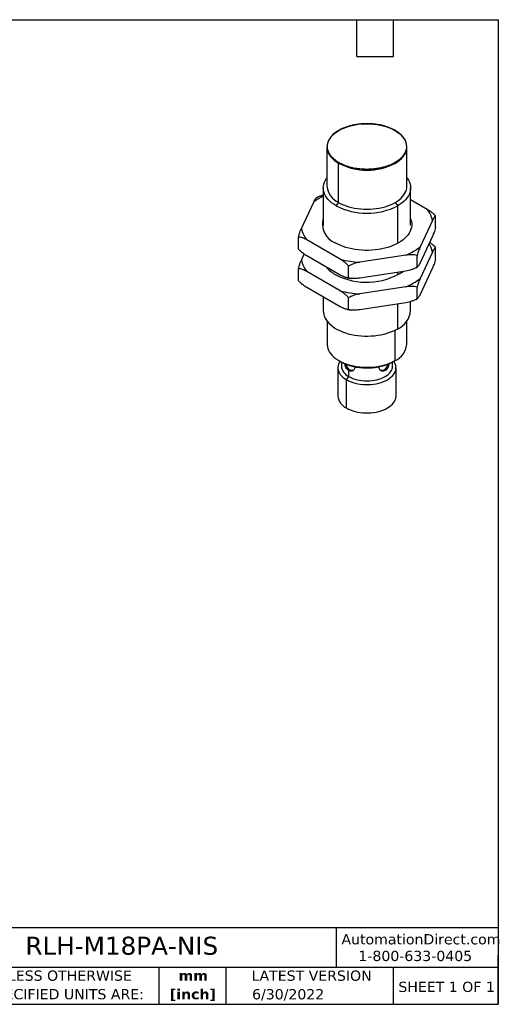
# Model space of a CAD drawing. Header units: millimetres. Extents: x 6 to 273, y 6 to 210.
# Tile 2 of 2: x 174 to 273, y 6 to 210. Entities that reach past the tile are written whole.
import ezdxf

# ---------------------------------------------------------------- set-up
doc = ezdxf.new("R2010")
doc.units = ezdxf.units.MM
doc.linetypes.add('SLD-Solid', pattern=[0])
doc.layers.add('TEXT', color=140, linetype='SLD-Solid', lineweight=25)
doc.styles.add('SLDTEXTSTYLE0', font='VERDANA.TTF')
doc.styles.add('SLDTEXTSTYLE1', font='VERDANAB.TTF')

# ---------------------------------------------------------------- blocks, each defined once
blk = doc.blocks.new('SW_NOTE_0_1')
at = {"layer": 'TEXT', "color": 0, "char_height": 2.117, "attachment_point": 2, "style": 'SLDTEXTSTYLE1'}
for s, insert in [('mm', (2.84, 2.69)), ('[inch]', (2.76, -1.13))]:
    blk.add_mtext(s, dxfattribs=dict(at, insert=insert))
blk = doc.blocks.new('SW_NOTE_0_2')
at = {"layer": 'TEXT', "color": 0, "char_height": 2.1167, "attachment_point": 1, "style": 'SLDTEXTSTYLE0'}
for s, insert in [('UNLESS OTHERWISE ', (0, 2.69)), ('SPECIFIED UNITS ARE:', (0, -1.13))]:
    blk.add_mtext(s, dxfattribs=dict(at, insert=insert))

msp = doc.modelspace()

# ---------------------------------------------------------------- linework, layer by layer
for p, q in [((240.156, 186.676), (240.157, 186.677)), ((237.7, 183.286), (237.7, 175.202)), ((254.2, 175.202), (254.2, 183.286)), ((240.117, 171.834), (240.117, 179.918)), ((251.744, 180.059), (251.744, 180.058)), ((236.95, 174.825), (236.95, 167.082)), ((254.95, 167.082), (254.95, 174.825)), ((235.768, 172.939), (235.554, 172.811)), ((232.437, 166.456), (234.967, 171.906)), ((239.586, 171.151), (240.129, 171.827)), ((251.771, 171.827), (252.314, 171.151)), ((252.314, 163.411), (252.314, 171.151)), ((254.95, 172.443), (258.372, 170.467)), ((260.093, 166.635), (260.093, 169.047)), ((259.463, 168.117), (256.933, 162.667)), ((231.807, 162.26), (231.807, 164.672)), ((259.463, 164.851), (256.933, 159.4)), ((240.44, 160.115), (233.528, 164.105)), ((232.437, 159.923), (233.016, 161.17)), ((240.44, 156.849), (233.528, 160.839)), ((253.953, 160.946), (244.511, 159.486)), ((256.303, 158.471), (256.303, 160.882)), ((259.463, 161.585), (256.933, 156.134)), ((260.093, 160.103), (260.093, 162.514)), ((242.161, 156.283), (242.161, 158.695)), ((256.345, 158.497), (256.303, 158.471)), ((231.807, 155.728), (231.807, 158.139)), ((240.44, 153.583), (233.528, 157.573)), ((253.953, 157.68), (244.511, 156.219)), ((252.314, 156.879), (252.314, 157.426)), ((256.132, 158.368), (256.346, 158.496)), ((259.463, 158.319), (256.933, 152.868)), ((242.568, 156.186), (242.685, 156.169)), ((240.44, 150.317), (233.528, 154.307)), ((253.953, 154.414), (244.511, 152.953)), ((256.303, 151.938), (256.303, 154.35)), ((236.95, 152.331), (236.95, 149.45)), ((242.161, 149.751), (242.161, 152.162)), ((253.953, 151.148), (244.511, 149.687)), ((252.314, 145.776), (252.314, 150.894)), ((254.95, 149.45), (254.95, 151.377)), ((256.132, 151.835), (256.346, 151.963)), ((256.345, 151.965), (256.303, 151.938)), ((242.568, 149.654), (242.685, 149.637)), ((237.75, 147.309), (237.75, 142.541)), ((254.15, 142.541), (254.15, 147.309)), ((251.748, 139.193), (251.748, 145.476)), ((240.187, 139.173), (240.223, 139.152)), ((240.505, 138.989), (240.223, 139.152)), ((240.306, 139.109), (240.744, 138.862)), ((240.675, 138.899), (240.675, 138.05)), ((251.225, 138.05), (251.225, 138.898)), ((239.95, 137.708), (239.95, 131.871)), ((242.22, 135.896), (242.22, 137.121)), ((248.466, 137.822), (248.486, 137.939)), ((251.95, 131.871), (251.95, 137.708)), ((241.708, 135.259), (242.22, 135.896)), ((241.708, 129.422), (241.708, 135.259))]:
    msp.add_line(p, q)
at = {"flags": 128}
for points in [[(240.188, 186.695), (240.669, 186.951), (241.185, 187.184), (241.731, 187.393), (242.305, 187.576), (242.902, 187.731), (243.519, 187.858), (244.152, 187.956), (244.796, 188.025), (245.448, 188.064), (246.103, 188.072), (246.757, 188.049), (247.406, 187.997), (248.045, 187.914), (248.671, 187.802), (249.28, 187.662), (249.866, 187.494), (250.428, 187.299), (250.96, 187.078), (251.461, 186.834), (251.925, 186.567), (252.351, 186.28), (252.736, 185.974), (253.076, 185.651), (253.371, 185.313), (253.618, 184.962), (253.815, 184.602), (253.961, 184.233), (254.056, 183.859), (254.098, 183.481), (254.087, 183.103), (254.024, 182.727), (253.909, 182.354), (253.742, 181.989), (253.525, 181.632), (253.259, 181.286), (252.946, 180.954), (252.587, 180.637), (252.186, 180.338), (251.744, 180.059)], [(239.586, 171.151), (239.107, 171.451), (238.669, 171.771), (238.276, 172.11), (237.931, 172.466), (237.635, 172.837), (237.391, 173.219), (237.199, 173.612), (237.061, 174.012), (236.978, 174.417), (236.95, 174.825), (236.978, 175.233), (237.061, 175.638), (237.199, 176.038), (237.391, 176.431), (237.635, 176.813), (237.7, 176.901)], [(254.2, 176.901), (254.265, 176.813), (254.51, 176.431), (254.702, 176.038), (254.839, 175.638), (254.922, 175.233), (254.95, 174.825), (254.922, 174.417), (254.839, 174.012), (254.702, 173.612), (254.51, 173.219), (254.265, 172.837), (253.969, 172.466), (253.624, 172.11), (253.231, 171.771), (252.794, 171.451), (252.314, 171.151)], [(240.117, 171.834), (240.592, 171.581), (241.101, 171.349), (241.64, 171.141), (242.205, 170.959), (242.793, 170.802), (243.401, 170.673), (244.024, 170.571), (244.66, 170.498), (245.303, 170.454), (245.95, 170.44), (246.597, 170.454), (247.241, 170.498), (247.876, 170.571), (248.5, 170.673), (249.107, 170.802), (249.696, 170.959), (250.261, 171.141), (250.799, 171.349), (251.308, 171.581), (251.784, 171.834), (252.224, 172.109), (252.625, 172.403), (252.984, 172.714), (253.301, 173.04), (253.572, 173.38), (253.796, 173.73), (253.972, 174.09), (254.099, 174.457), (254.175, 174.828), (254.2, 175.202)], [(254.95, 168.52), (255.039, 168.279), (255.142, 167.884), (255.194, 167.486), (255.194, 167.087), (255.142, 166.689), (255.039, 166.294), (254.885, 165.904), (254.681, 165.523), (254.428, 165.151), (254.128, 164.791), (253.782, 164.445), (253.393, 164.115), (252.961, 163.803), (252.491, 163.511), (251.984, 163.239), (251.443, 162.99), (250.871, 162.765), (250.272, 162.565), (249.649, 162.392), (249.005, 162.246), (248.344, 162.128), (247.67, 162.04), (246.986, 161.98), (246.296, 161.95), (245.604, 161.95), (244.915, 161.98), (244.23, 162.04), (243.556, 162.128), (242.895, 162.246), (242.251, 162.392), (241.628, 162.565), (241.029, 162.765), (240.457, 162.99), (239.917, 163.239), (239.409, 163.511)], [(236.95, 149.45), (236.965, 149.152), (237.031, 148.755), (237.149, 148.363), (237.319, 147.978), (237.54, 147.6), (237.81, 147.234), (238.127, 146.881), (238.491, 146.543), (238.898, 146.222), (239.347, 145.92), (239.835, 145.638), (240.358, 145.379), (240.914, 145.144), (241.5, 144.934), (242.112, 144.751), (242.746, 144.595), (243.4, 144.467), (244.068, 144.369), (244.747, 144.301), (245.433, 144.263), (246.123, 144.255), (246.811, 144.278), (247.494, 144.331), (248.168, 144.415), (248.83, 144.527), (249.474, 144.669), (250.097, 144.839), (250.697, 145.036), (251.268, 145.258), (251.808, 145.506), (252.314, 145.776)], [(237.75, 142.541), (237.752, 142.445), (237.792, 142.065), (237.884, 141.687), (238.03, 141.315), (238.226, 140.951), (238.473, 140.598), (238.768, 140.257), (239.109, 139.93), (239.495, 139.621), (239.923, 139.331), (240.39, 139.061), (240.893, 138.814), (241.429, 138.591), (241.994, 138.394), (242.585, 138.224), (243.197, 138.081), (243.828, 137.968), (244.472, 137.884), (245.126, 137.831), (245.785, 137.808), (246.445, 137.815), (247.102, 137.854), (247.752, 137.922), (248.39, 138.021), (249.012, 138.149), (249.614, 138.306), (250.192, 138.489), (250.743, 138.7), (251.263, 138.935), (251.748, 139.193)], [(240.417, 139.047), (240.261, 138.808), (240.11, 138.501), (240.008, 138.186), (239.957, 137.868), (239.957, 137.548), (240.008, 137.229), (240.11, 136.915), (240.261, 136.607), (240.461, 136.309), (240.708, 136.022), (241, 135.75), (241.334, 135.495), (241.708, 135.259)], [(241.708, 135.259), (242.117, 135.043), (242.559, 134.85), (243.031, 134.682), (243.527, 134.539), (244.043, 134.424), (244.576, 134.336), (245.121, 134.277), (245.673, 134.248), (246.227, 134.248), (246.779, 134.277), (247.324, 134.336), (247.857, 134.424), (248.374, 134.539), (248.87, 134.682), (249.341, 134.85), (249.783, 135.043), (250.193, 135.259), (250.566, 135.495), (250.9, 135.75), (251.192, 136.022), (251.439, 136.309), (251.639, 136.607), (251.791, 136.915), (251.893, 137.229), (251.944, 137.548), (251.944, 137.868), (251.893, 138.186), (251.791, 138.501), (251.639, 138.808), (251.484, 139.047)], [(242.22, 135.896), (242.604, 135.696), (243.02, 135.518), (243.464, 135.364), (243.932, 135.236), (244.419, 135.135), (244.921, 135.063), (245.433, 135.019), (245.95, 135.004), (246.467, 135.019), (246.979, 135.063), (247.481, 135.135), (247.969, 135.236), (248.437, 135.364), (248.881, 135.518), (249.297, 135.696), (249.68, 135.896), (250.028, 136.118), (250.336, 136.358), (250.602, 136.614), (250.824, 136.884), (250.998, 137.166), (251.124, 137.455), (251.2, 137.751), (251.225, 138.05)], [(241.708, 129.422), (242.117, 129.206), (242.559, 129.013), (243.031, 128.845), (243.527, 128.702), (244.043, 128.587), (244.576, 128.499), (245.121, 128.44), (245.673, 128.411), (246.227, 128.411), (246.779, 128.44), (247.324, 128.499), (247.857, 128.587), (248.374, 128.702), (248.87, 128.845), (249.341, 129.013), (249.783, 129.206), (250.193, 129.422), (250.566, 129.658), (250.9, 129.913), (251.192, 130.185), (251.439, 130.472), (251.639, 130.77), (251.791, 131.078), (251.893, 131.392), (251.944, 131.711), (251.95, 131.871)]]:
    msp.add_lwpolyline(points, dxfattribs=at)
for centre, radius, start, end in [((240.758, 183.286), 3.043, 139.30175, 220.76858), ((240.127, 186.636), 0.0497, 54.03697, 115.26244), ((244.014, 180.066), 7.654, 119.99479, 120.26252), ((251.143, 183.286), 3.043, 319.30175, 40.76858), ((242.859, 184.917), 5.702, 219.39368, 241.24738), ((249.009, 184.959), 5.753, 299.1999, 320.52951), ((245.948, 191.166), 12.67, 242.59423, 297.58602), ((247.887, 186.669), 7.654, 299.99479, 300.26252), ((251.663, 179.93), 0.153, 2.64519, 57.71485), ((241.839, 175.621), 4.16, 185.78015, 245.54), ((242.332, 162.489), 11.955, 116.75419, 128.02693), ((245.95, 183.434), 13.833, 242.60967, 297.39033), ((254.055, 167.035), 5.515, 11.31188, 38.48504), ((240.888, 167.344), 4.109, 163.3825, 248.91692), ((237.845, 167.538), 5.515, 191.31188, 218.48504), ((249.115, 172.768), 12.774, 292.25579, 307.73883), ((254.32, 160.594), 5.238, 10.90201, 31.8358), ((237.845, 161.005), 5.515, 191.31188, 218.48504), ((242.535, 162.645), 6.471, 219.63201, 241.11885), ((245.805, 181.326), 21.879, 255.80462, 266.6093), ((245.888, 169.109), 13.752, 241.89604, 303.15559), ((249.115, 166.236), 12.774, 292.25579, 307.73883), ((245.805, 174.794), 21.879, 255.80462, 266.6093), ((250.435, 149.907), 4.538, 294.46, 354.21985), ((250.069, 142.934), 4.1, 294.18373, 354.49613), ((243.315, 138.313), 2.653, 185.6948, 245.62534), ((242.95, 132.168), 3.015, 185.66228, 245.65786)]:
    msp.add_arc(centre, radius, start, end)
for points, knots in [([(253.431, 185.311), (253.412, 185.336), (253.312, 185.471), (253.09, 185.705), (252.763, 186.009), (252.395, 186.297), (251.992, 186.568), (251.555, 186.821), (251.088, 187.054), (250.591, 187.266), (250.069, 187.456), (249.524, 187.623), (248.96, 187.766), (248.379, 187.883), (247.784, 187.976), (247.18, 188.042), (246.568, 188.082), (245.953, 188.095), (245.339, 188.082), (244.727, 188.042), (244.122, 187.976), (243.528, 187.884), (242.947, 187.767), (242.382, 187.625), (241.837, 187.458), (241.315, 187.269), (240.818, 187.057), (240.417, 186.858), (240.188, 186.728), (240.106, 186.681)], [0, 0, 0, 0, 0.0088439, 0.0475226, 0.0862595, 0.1250347, 0.1638318, 0.2026384, 0.2414446, 0.2802457, 0.3190395, 0.3578253, 0.3966032, 0.4353741, 0.474139, 0.5128993, 0.5516563, 0.5904116, 0.6291667, 0.6679227, 0.7066811, 0.7454433, 0.7842109, 0.8229854, 0.8617681, 0.9005604, 0.9393631, 0.9781766, 1, 1, 1, 1]), ([(251.713, 180.041), (251.643, 180.001), (251.504, 179.922), (251.289, 179.811), (251.072, 179.707), (250.853, 179.608), (250.634, 179.516), (250.414, 179.43), (250.195, 179.35), (249.976, 179.276), (249.758, 179.207), (249.542, 179.143), (249.328, 179.085), (249.117, 179.032), (248.908, 178.983), (248.703, 178.938), (248.501, 178.898), (248.303, 178.862), (248.108, 178.83), (247.919, 178.801), (247.733, 178.776), (247.553, 178.754), (247.377, 178.735), (247.206, 178.718), (247.041, 178.705), (246.88, 178.693), (246.725, 178.684), (246.576, 178.676), (246.432, 178.671), (246.294, 178.667), (246.161, 178.664), (246.034, 178.663), (245.913, 178.662), (245.798, 178.663), (245.688, 178.665), (245.585, 178.667), (245.487, 178.67), (245.395, 178.673), (245.308, 178.677), (245.228, 178.681), (245.153, 178.685), (245.084, 178.689), (245.021, 178.693), (244.964, 178.697), (244.913, 178.701), (244.867, 178.704), (244.827, 178.707), (244.599, 178.726), (244.183, 178.77), (243.574, 178.862), (242.968, 178.983), (242.163, 179.188), (241.206, 179.516), (240.349, 179.933), (239.738, 180.313), (239.188, 180.719), (238.618, 181.267), (238.215, 181.85), (238.031, 182.247), (237.945, 182.479), (237.906, 182.606), (237.88, 182.711), (237.869, 182.758), (237.855, 182.819), (237.841, 182.895), (237.827, 182.985), (237.814, 183.089), (237.804, 183.208), (237.799, 183.341), (237.801, 183.488), (237.813, 183.649), (237.837, 183.824), (237.875, 184.013), (237.93, 184.214), (238.007, 184.428), (238.107, 184.654), (238.234, 184.889), (238.392, 185.134), (238.583, 185.386), (238.811, 185.644), (239.08, 185.905), (239.393, 186.167), (239.749, 186.428), (240.018, 186.592), (240.156, 186.676)], [0, 0, 0, 0, 0.0115186, 0.0228112, 0.0338779, 0.0447187, 0.0553336, 0.0657225, 0.0758855, 0.0858226, 0.0955338, 0.105019, 0.1142783, 0.1233116, 0.1321191, 0.1407006, 0.1490561, 0.1571857, 0.1650894, 0.1727672, 0.180219, 0.1874448, 0.1944448, 0.2012187, 0.2077668, 0.2140889, 0.220185, 0.2260552, 0.2316995, 0.2371178, 0.2423101, 0.2472766, 0.252017, 0.2565315, 0.2608201, 0.2648827, 0.2687193, 0.27233, 0.2757148, 0.2788736, 0.2818064, 0.2845133, 0.2869942, 0.2892492, 0.2912782, 0.2930812, 0.2946583, 0.2960094, 0.3201427, 0.3442698, 0.3698664, 0.3953892, 0.447347, 0.5000095, 0.5263953, 0.5526994, 0.6046571, 0.6557532, 0.6799046, 0.688014, 0.7039994, 0.7062635, 0.7094918, 0.7136845, 0.7188414, 0.7249625, 0.7320479, 0.7400974, 0.7491112, 0.7590891, 0.7700311, 0.7819373, 0.7948075, 0.8086419, 0.8234402, 0.8392025, 0.8559288, 0.873619, 0.8922731, 0.911891, 0.9324726, 0.9540181, 0.9765272, 1, 1, 1, 1]), ([(240.106, 186.681), (240.03, 186.636), (239.811, 186.505), (239.475, 186.275), (239.109, 185.985), (238.786, 185.679), (238.571, 185.452), (238.478, 185.325), (238.466, 185.308)], [0, 0, 0, 0, 0.1125429, 0.3263172, 0.5401503, 0.753941, 0.9676165, 1, 1, 1, 1]), ([(234.967, 171.906), (235.039, 172.052), (235.184, 172.344), (235.362, 172.622), (235.486, 172.771), (235.537, 172.799), (235.555, 172.809)], [0, 0, 0, 0, 0.3570401, 0.7185878, 0.896239, 1, 1, 1, 1]), ([(235.773, 172.931), (235.866, 172.984), (236.113, 173.125), (236.513, 173.278), (236.817, 173.361), (236.95, 173.398)], [0, 0, 0, 0, 0.2519099, 0.6717071, 1, 1, 1, 1]), ([(258.372, 170.467), (258.667, 170.289), (258.965, 170.091), (259.401, 169.747), (259.544, 169.624), (259.826, 169.354), (259.964, 169.207), (260.093, 169.047)], [0, 0, 0, 0, 0.5, 0.5, 0.75, 0.75, 1, 1, 1, 1]), ([(260.093, 169.047), (260.046, 169.032), (259.996, 168.99), (259.893, 168.876), (259.84, 168.802), (259.68, 168.551), (259.572, 168.344), (259.463, 168.117)], [0, 0, 0, 0, 0.25, 0.25, 0.5, 0.5, 1, 1, 1, 1]), ([(260.093, 166.635), (260.046, 166.446), (259.996, 166.273), (259.893, 165.945), (259.84, 165.79), (259.68, 165.351), (259.572, 165.093), (259.463, 164.851)], [0, 0, 0, 0, 0.25, 0.25, 0.5, 0.5, 1, 1, 1, 1]), ([(231.807, 164.672), (231.855, 164.861), (231.905, 165.034), (232.007, 165.362), (232.06, 165.517), (232.221, 165.955), (232.329, 166.214), (232.437, 166.456)], [0, 0, 0, 0, 0.25, 0.25, 0.5, 0.5, 1, 1, 1, 1]), ([(233.528, 164.105), (233.233, 164.268), (232.935, 164.414), (232.5, 164.572), (232.356, 164.615), (232.074, 164.671), (231.936, 164.684), (231.807, 164.672)], [0, 0, 0, 0, 0.5, 0.5, 0.75, 0.75, 1, 1, 1, 1]), ([(256.933, 162.667), (256.825, 162.425), (256.717, 162.167), (256.557, 161.73), (256.504, 161.575), (256.401, 161.245), (256.351, 161.071), (256.303, 160.882)], [0, 0, 0, 0, 0.5, 0.5, 0.75, 0.75, 1, 1, 1, 1]), ([(258.884, 163.604), (258.885, 163.604), (259.038, 163.505), (259.343, 163.265), (259.753, 162.91), (259.992, 162.631), (260.093, 162.514)], [0, 0, 0, 0, 0.0013753, 0.3645569, 0.7329305, 1, 1, 1, 1]), ([(233.528, 160.839), (233.233, 161.017), (232.935, 161.215), (232.5, 161.56), (232.356, 161.683), (232.074, 161.953), (231.936, 162.099), (231.807, 162.26)], [0, 0, 0, 0, 0.5, 0.5, 0.75, 0.75, 1, 1, 1, 1]), ([(256.303, 160.882), (256.127, 160.942), (255.94, 160.979), (255.557, 161.027), (255.359, 161.037), (254.762, 161.038), (254.358, 161.001), (253.953, 160.946)], [0, 0, 0, 0, 0.25, 0.25, 0.5, 0.5, 1, 1, 1, 1]), ([(260.093, 162.514), (260.046, 162.5), (259.996, 162.458), (259.893, 162.343), (259.84, 162.27), (259.68, 162.018), (259.572, 161.811), (259.463, 161.585)], [0, 0, 0, 0, 0.25, 0.25, 0.5, 0.5, 1, 1, 1, 1]), ([(231.807, 158.139), (231.855, 158.328), (231.905, 158.501), (232.007, 158.829), (232.06, 158.984), (232.221, 159.423), (232.329, 159.682), (232.437, 159.923)], [0, 0, 0, 0, 0.25, 0.25, 0.5, 0.5, 1, 1, 1, 1]), ([(242.161, 158.695), (242.033, 158.855), (241.894, 159.002), (241.612, 159.272), (241.469, 159.395), (241.033, 159.74), (240.735, 159.938), (240.44, 160.115)], [0, 0, 0, 0, 0.25, 0.25, 0.5, 0.5, 1, 1, 1, 1]), ([(244.511, 159.486), (244.106, 159.415), (243.703, 159.327), (243.108, 159.142), (242.909, 159.071), (242.524, 158.904), (242.337, 158.809), (242.161, 158.695)], [0, 0, 0, 0, 0.5, 0.5, 0.75, 0.75, 1, 1, 1, 1]), ([(256.933, 159.4), (256.861, 159.255), (256.716, 158.961), (256.539, 158.688), (256.429, 158.55), (256.392, 158.528), (256.388, 158.525)], [0, 0, 0, 0, 0.3874856, 0.779863, 0.9726628, 1, 1, 1, 1]), ([(260.093, 160.103), (260.046, 159.914), (259.996, 159.741), (259.893, 159.413), (259.84, 159.258), (259.68, 158.819), (259.572, 158.56), (259.463, 158.319)], [0, 0, 0, 0, 0.25, 0.25, 0.5, 0.5, 1, 1, 1, 1]), ([(233.528, 157.573), (233.233, 157.736), (232.935, 157.882), (232.5, 158.04), (232.356, 158.083), (232.074, 158.139), (231.936, 158.151), (231.807, 158.139)], [0, 0, 0, 0, 0.5, 0.5, 0.75, 0.75, 1, 1, 1, 1]), ([(242.161, 156.283), (242.033, 156.271), (241.894, 156.284), (241.612, 156.339), (241.469, 156.382), (241.033, 156.541), (240.735, 156.687), (240.44, 156.849)], [0, 0, 0, 0, 0.25, 0.25, 0.5, 0.5, 1, 1, 1, 1]), ([(256.303, 158.471), (256.127, 158.356), (255.94, 158.262), (255.557, 158.096), (255.359, 158.025), (254.762, 157.839), (254.358, 157.75), (253.953, 157.68)], [0, 0, 0, 0, 0.25, 0.25, 0.5, 0.5, 1, 1, 1, 1]), ([(233.528, 154.307), (233.233, 154.485), (232.935, 154.683), (232.5, 155.028), (232.356, 155.151), (232.074, 155.42), (231.936, 155.567), (231.807, 155.728)], [0, 0, 0, 0, 0.5, 0.5, 0.75, 0.75, 1, 1, 1, 1]), ([(241.784, 156.309), (241.877, 156.292), (242.12, 156.246), (242.368, 156.213), (242.52, 156.193)], [0, 0, 0, 0, 0.3863602, 1, 1, 1, 1]), ([(244.511, 156.219), (244.106, 156.164), (243.703, 156.128), (243.108, 156.129), (242.909, 156.139), (242.524, 156.186), (242.337, 156.223), (242.161, 156.283)], [0, 0, 0, 0, 0.5, 0.5, 0.75, 0.75, 1, 1, 1, 1]), ([(256.303, 154.35), (256.127, 154.41), (255.94, 154.447), (255.557, 154.494), (255.359, 154.504), (254.762, 154.505), (254.358, 154.469), (253.953, 154.414)], [0, 0, 0, 0, 0.25, 0.25, 0.5, 0.5, 1, 1, 1, 1]), ([(256.933, 156.134), (256.825, 155.893), (256.717, 155.634), (256.557, 155.197), (256.504, 155.042), (256.401, 154.713), (256.351, 154.539), (256.303, 154.35)], [0, 0, 0, 0, 0.5, 0.5, 0.75, 0.75, 1, 1, 1, 1]), ([(242.161, 152.162), (242.033, 152.323), (241.894, 152.47), (241.612, 152.739), (241.469, 152.862), (241.033, 153.207), (240.735, 153.405), (240.44, 153.583)], [0, 0, 0, 0, 0.25, 0.25, 0.5, 0.5, 1, 1, 1, 1]), ([(244.511, 152.953), (244.106, 152.883), (243.703, 152.795), (243.108, 152.61), (242.909, 152.538), (242.524, 152.372), (242.337, 152.277), (242.161, 152.162)], [0, 0, 0, 0, 0.5, 0.5, 0.75, 0.75, 1, 1, 1, 1]), ([(256.933, 152.868), (256.861, 152.722), (256.716, 152.429), (256.539, 152.156), (256.429, 152.018), (256.392, 151.995), (256.388, 151.992)], [0, 0, 0, 0, 0.3874856, 0.779863, 0.9726628, 1, 1, 1, 1]), ([(256.303, 151.938), (256.127, 151.824), (255.94, 151.73), (255.557, 151.564), (255.359, 151.492), (254.762, 151.306), (254.358, 151.218), (253.953, 151.148)], [0, 0, 0, 0, 0.25, 0.25, 0.5, 0.5, 1, 1, 1, 1]), ([(242.161, 149.751), (242.033, 149.739), (241.894, 149.751), (241.612, 149.807), (241.469, 149.85), (241.033, 150.008), (240.735, 150.154), (240.44, 150.317)], [0, 0, 0, 0, 0.25, 0.25, 0.5, 0.5, 1, 1, 1, 1]), ([(241.784, 149.777), (241.877, 149.759), (242.12, 149.714), (242.368, 149.681), (242.52, 149.661)], [0, 0, 0, 0, 0.3863602, 1, 1, 1, 1]), ([(244.511, 149.687), (244.106, 149.632), (243.703, 149.596), (243.108, 149.597), (242.909, 149.606), (242.524, 149.654), (242.337, 149.691), (242.161, 149.751)], [0, 0, 0, 0, 0.5, 0.5, 0.75, 0.75, 1, 1, 1, 1]), ([(240.263, 139.132), (240.412, 139.049), (240.724, 138.877), (241.25, 138.644), (241.825, 138.428), (242.431, 138.241), (243.056, 138.086), (243.701, 137.961), (244.369, 137.867), (245.048, 137.806), (245.727, 137.779), (246.407, 137.785), (247.091, 137.824), (247.766, 137.896), (248.422, 138), (249.061, 138.136), (249.684, 138.303), (250.28, 138.5), (250.839, 138.725), (251.307, 138.943), (251.573, 139.097), (251.681, 139.16)], [0, 0, 0, 0, 0.0487774, 0.1018828, 0.156531, 0.2111793, 0.2642846, 0.31739, 0.3720381, 0.4266862, 0.4797924, 0.5328985, 0.5875476, 0.6421966, 0.6953028, 0.748409, 0.803058, 0.8577071, 0.9108132, 0.9639194, 1, 1, 1, 1]), ([(240.506, 138.989), (240.66, 138.904), (240.97, 138.734), (241.483, 138.506), (242.03, 138.3), (242.607, 138.122), (243.202, 137.974), (243.816, 137.856), (244.451, 137.767), (245.097, 137.709), (245.743, 137.684), (246.389, 137.689), (247.038, 137.726), (247.68, 137.795), (248.304, 137.895), (248.912, 138.023), (249.504, 138.183), (250.071, 138.371), (250.601, 138.585), (251.007, 138.772), (251.222, 138.896), (251.286, 138.933)], [0, 0, 0, 0, 0.0536206, 0.1072396, 0.1624161, 0.2175927, 0.2712164, 0.3248399, 0.3800277, 0.4352156, 0.4887381, 0.5422607, 0.5973319, 0.6524031, 0.7060235, 0.759644, 0.8148255, 0.8700071, 0.9235749, 0.9771427, 1, 1, 1, 1]), ([(242.22, 137.121), (242.107, 137.203), (241.88, 137.368), (241.616, 137.776), (241.441, 138.193), (241.392, 138.457), (241.372, 138.561)], [0, 0, 0, 0, 0.2710128, 0.5417826, 0.8189297, 1, 1, 1, 1]), ([(242.45, 137.254), (242.337, 137.336), (242.111, 137.5), (241.855, 137.908), (241.705, 138.243), (241.669, 138.423), (241.665, 138.443)], [0, 0, 0, 0, 0.3168198, 0.6333089, 0.9583315, 1, 1, 1, 1]), ([(250.534, 138.563), (250.503, 138.421), (250.435, 138.117), (250.227, 137.666), (249.936, 137.285), (249.583, 137.043), (249.215, 136.966), (248.872, 137.049), (248.602, 137.283), (248.478, 137.569), (248.468, 137.765), (248.466, 137.822)], [0, 0, 0, 0, 0.1062217, 0.2270316, 0.3500194, 0.4698008, 0.5861787, 0.7038564, 0.8256211, 0.9482888, 1, 1, 1, 1]), ([(250.23, 138.441), (250.218, 138.387), (250.168, 138.171), (249.994, 137.806), (249.736, 137.45), (249.533, 137.311), (249.45, 137.254)], [0, 0, 0, 0, 0.109304, 0.4352336, 0.7677573, 1, 1, 1, 1]), ([(243.435, 137.822), (243.435, 137.741), (243.426, 137.664), (243.391, 137.518), (243.364, 137.449), (243.297, 137.323), (243.255, 137.267), (243.16, 137.168), (243.105, 137.125), (242.929, 137.023), (242.792, 136.989), (242.509, 136.997), (242.361, 137.04), (242.22, 137.121)], [0, 0, 0, 0, 0.125, 0.125, 0.25, 0.25, 0.375, 0.375, 0.5, 0.5, 0.75, 0.75, 1, 1, 1, 1]), ([(243.175, 137.195), (243.145, 137.177), (243.011, 137.101), (242.746, 137.118), (242.536, 137.214), (242.45, 137.254)], [0, 0, 0, 0, 0.146007, 0.6488731, 1, 1, 1, 1]), ([(243.426, 137.936), (243.429, 137.923), (243.435, 137.884), (243.435, 137.846), (243.435, 137.822)], [0, 0, 0, 0, 0.3564504, 1, 1, 1, 1]), ([(249.45, 137.254), (249.329, 137.199), (249.101, 137.095), (248.883, 137.143), (248.781, 137.165)], [0, 0, 0, 0, 0.5281449, 1, 1, 1, 1])]:
    msp.add_open_spline(points, degree=3, knots=knots)
at = {"layer": 'TEXT'}
for p, q in [((6.35, 209.55), (273.05, 209.55)), ((243.84, 201.93), (243.84, 209.55)), ((251.46, 201.93), (251.46, 209.55)), ((273.05, 209.55), (273.05, 6.35)), ((243.84, 201.93), (251.46, 201.93)), ((273.05, 22.126), (6.35, 22.126)), ((239.575, 22.126), (239.575, 13.97)), ((273.05, 6.35), (273.05, 16.51)), ((273.05, 13.97), (6.35, 13.97)), ((203.024, 13.97), (203.024, 6.35)), ((216.812, 13.97), (216.812, 6.35)), ((251.349, 13.97), (251.349, 6.35)), ((6.35, 6.35), (273.05, 6.35))]:
    msp.add_line(p, q, dxfattribs=at)

# ---------------------------------------------------------------- block references
for name, p in [('SW_NOTE_0_2', (167.608, 10.635)), ('SW_NOTE_0_1', (207.286, 10.633))]:
    msp.add_blockref(name, p, dxfattribs=at)

# ---------------------------------------------------------------- texts
at = {"layer": 'TEXT', "style": 'SLDTEXTSTYLE0'}
for s, insert, char_height, attachment_point in [('RLH-M18PA-NIS', (175.502, 20.294), 3.70417, 1), ('AutomationDirect.com', (240.695, 20.836), 2.11667, 1), ('1-800-633-0405', (244.192, 17.397), 2.11667, 1), ('LATEST VERSION', (234.552, 13.324), 2.11667, 2), ('SHEET 1 OF 1', (252.441, 11.011), 2.11667, 1), ('6/30/2022', (229.701, 9.487), 2.1167, 2)]:
    msp.add_mtext(s, dxfattribs=dict(at, insert=insert, char_height=char_height, attachment_point=attachment_point))

doc.saveas('drawing.dxf')
